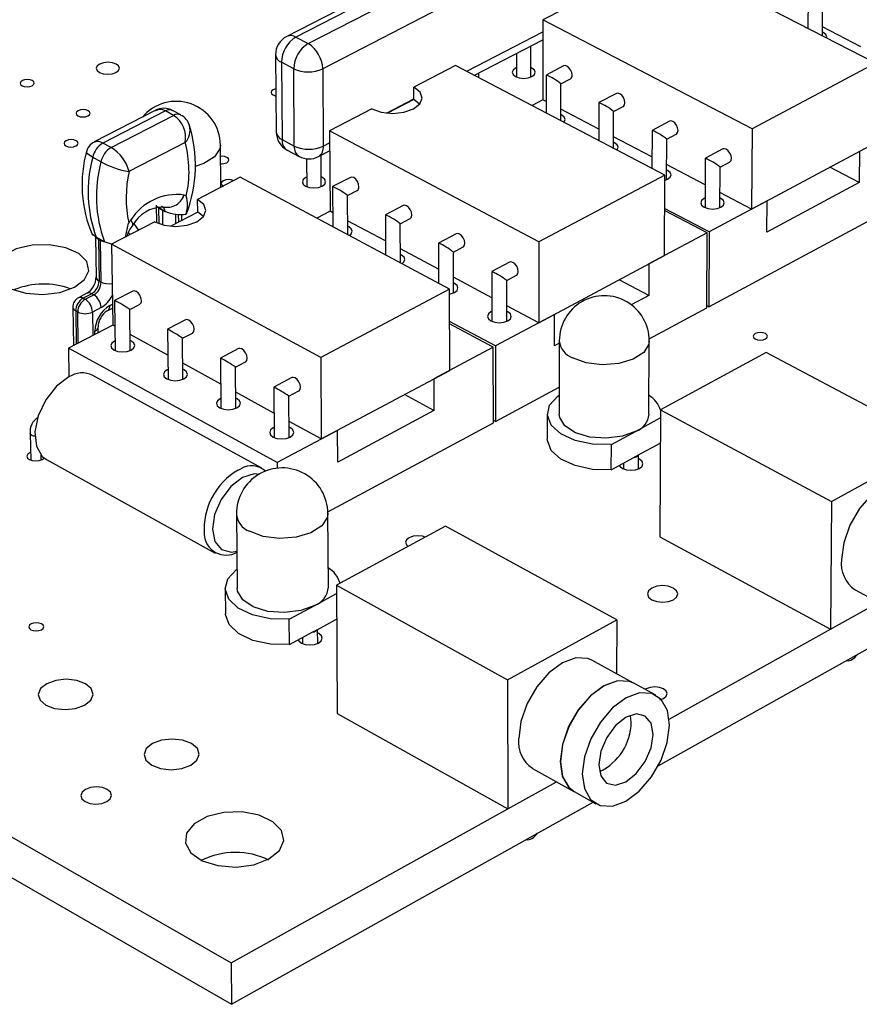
# Model space of a CAD drawing. Extents: x 67 to 205, y 67 to 144.
# Tile 3 of 14: x 117 to 143, y 67 to 97. Entities that reach past the tile are written whole.
import ezdxf

# ---------------------------------------------------------------- set-up
doc = ezdxf.new("R2010")
doc.units = 0
doc.layers.get('0').update_dxf_attribs({"linetype": 'CONTINUOUS'})

msp = doc.modelspace()

# ---------------------------------------------------------------- linework, layer by layer
at = {"color": 7, "linetype": 'CONTINUOUS'}
for p, q in [((138.868, 102.896), (125.5, 96.02)), ((139.152, 102.878), (125.782, 95.998)), ((126.157, 95.801), (139.526, 102.688)), ((139.961, 101.94), (126.598, 95.035)), ((143.46, 95.205), (137.082, 98.482)), ((141.403, 97.352), (141.394, 96.266)), ((134.575, 97.179), (133.315, 96.523)), ((141.835, 96.04), (141.844, 97.085)), ((139.693, 93.207), (133.315, 96.523)), ((133.315, 96.523), (133.315, 94.087)), ((143.012, 95.706), (141.837, 96.309)), ((125.782, 95.998), (126.157, 95.801)), ((131.23, 94.835), (133.315, 95.921)), ((132.507, 95.5), (132.508, 94.782)), ((132.948, 94.782), (132.948, 95.729)), ((125.161, 95.458), (125.182, 93.101)), ((125.713, 95.035), (125.338, 95.233)), ((125.338, 95.233), (125.359, 92.875)), ((143.46, 95.205), (139.693, 93.207)), ((125.732, 92.676), (125.713, 95.035)), ((126.598, 95.035), (126.616, 92.676)), ((130.65, 95.138), (129.374, 94.475)), ((137.029, 91.793), (130.65, 95.138)), ((131.36, 94.766), (131.36, 94.903)), ((133.944, 95.12), (133.414, 94.843)), ((133.413, 94.842), (133.413, 93.69)), ((133.86, 94.572), (134.151, 94.724)), ((129.376, 94.092), (129.374, 94.475)), ((133.86, 93.456), (133.86, 94.572)), ((129.376, 94.092), (128.578, 93.677)), ((129.553, 93.958), (129.376, 94.092)), ((133.315, 94.087), (132.984, 93.914)), ((133.413, 94.036), (133.315, 94.087)), ((135.023, 94.001), (135.021, 92.847)), ((135.553, 94.28), (135.023, 94.002)), ((121.492, 93.758), (119.633, 92.801)), ((121.799, 93.747), (119.892, 92.765)), ((122.051, 93.612), (121.799, 93.747)), ((122.27, 93.626), (122.018, 93.76)), ((128.092, 93.808), (126.805, 93.139)), ((135.021, 93.194), (133.86, 93.802)), ((135.468, 92.612), (135.47, 93.731)), ((135.47, 93.73), (135.761, 93.883)), ((120.145, 92.629), (122.051, 93.612)), ((137.17, 93.436), (136.641, 93.156)), ((133.184, 89.754), (126.805, 93.139)), ((126.805, 93.139), (126.823, 90.687)), ((136.64, 93.155), (136.636, 91.999)), ((139.693, 93.207), (139.677, 90.755)), ((122.404, 92.785), (120.691, 91.9)), ((125.359, 92.875), (125.732, 92.676)), ((136.637, 92.347), (135.468, 92.959)), ((137.083, 91.649), (137.088, 92.885)), ((137.088, 92.885), (137.38, 93.039)), ((120.145, 92.629), (119.892, 92.765)), ((123.494, 91.418), (123.48, 92.707)), ((125.512, 92.556), (125.885, 92.357)), ((126.467, 92.354), (126.81, 92.533)), ((138.795, 92.587), (138.267, 92.307)), ((139.677, 90.755), (143.433, 92.762)), ((142.966, 92.513), (142.957, 91.562)), ((119.835, 92.199), (119.583, 92.335)), ((126.105, 92.288), (126.111, 91.439)), ((126.556, 91.443), (126.549, 92.397)), ((138.266, 92.306), (138.258, 90.799)), ((138.715, 92.035), (139.006, 92.19)), ((138.262, 91.496), (137.085, 92.112)), ((138.708, 90.795), (138.715, 92.035)), ((142.957, 91.562), (142.059, 92.028)), ((124.086, 91.726), (122.783, 91.048)), ((130.464, 88.311), (124.086, 91.726)), ((127.442, 91.722), (126.901, 91.439)), ((137.029, 91.793), (133.184, 89.754)), ((137.02, 89.335), (137.029, 91.793)), ((126.901, 91.438), (126.91, 90.214)), ((127.354, 91.166), (127.651, 91.322)), ((142.957, 91.562), (140.142, 90.053)), ((122.787, 90.663), (122.783, 91.048)), ((127.362, 89.972), (127.354, 91.167)), ((140.149, 91.007), (138.383, 90.063)), ((139.677, 90.755), (138.71, 91.261)), ((140.142, 90.053), (140.149, 91.007)), ((121.518, 90.877), (121.525, 90.343)), ((121.798, 90.685), (121.547, 90.821)), ((121.72, 90.711), (121.594, 90.779)), ((121.809, 90.68), (121.798, 90.685)), ((126.823, 90.687), (126.42, 90.476)), ((126.907, 90.643), (126.823, 90.687)), ((129.051, 90.864), (128.511, 90.581)), ((138.383, 90.063), (137.025, 90.777)), ((138.319, 90.03), (137.025, 90.71)), ((122.787, 90.663), (121.962, 90.234)), ((122.305, 90.412), (122.302, 90.594)), ((122.962, 90.529), (122.787, 90.663)), ((128.514, 89.783), (127.359, 90.401)), ((128.51, 90.58), (128.517, 89.353)), ((128.964, 90.308), (129.261, 90.464)), ((138.37, 87.773), (143.342, 90.449)), ((121.474, 90.368), (120.161, 89.685)), ((126.909, 90.224), (126.899, 90.22)), ((128.97, 89.111), (128.964, 90.308)), ((119.672, 89.909), (119.69, 88.677)), ((119.69, 89.896), (119.685, 89.899)), ((119.941, 89.76), (119.69, 89.896)), ((119.822, 89.798), (119.76, 89.832)), ((119.76, 89.832), (119.778, 88.562)), ((119.841, 88.528), (119.822, 89.798)), ((120.725, 89.979), (120.661, 90.036)), ((130.668, 90.003), (130.128, 89.718)), ((138.319, 90.03), (136.543, 89.08)), ((138.307, 87.74), (138.319, 90.03)), ((138.383, 90.063), (138.37, 87.773)), ((119.946, 89.757), (119.941, 89.76)), ((126.538, 86.228), (120.161, 89.685)), ((120.161, 89.685), (120.196, 87.217)), ((130.13, 88.919), (128.968, 89.54)), ((130.128, 89.717), (130.132, 88.489)), ((130.582, 89.444), (130.88, 89.602)), ((133.184, 89.754), (133.184, 87.286)), ((128.517, 89.364), (128.506, 89.359)), ((130.586, 88.2), (130.582, 89.445)), ((133.184, 87.286), (137.02, 89.335)), ((132.294, 89.137), (131.754, 88.85)), ((136.543, 89.08), (136.539, 88.123)), ((131.755, 88.05), (130.585, 88.676)), ((131.754, 88.85), (131.756, 87.329)), ((132.209, 88.576), (132.507, 88.735)), ((136.539, 88.123), (135.642, 88.599)), ((119.778, 88.562), (119.841, 88.528)), ((130.464, 88.311), (126.538, 86.228)), ((130.132, 88.5), (130.121, 88.495)), ((130.472, 85.836), (130.464, 88.311)), ((132.21, 87.328), (132.209, 88.577)), ((119.41, 88.187), (119.148, 88.05)), ((119.553, 88.174), (119.29, 88.037)), ((119.29, 88.037), (119.353, 88.003)), ((119.353, 88.003), (119.616, 88.14)), ((119.616, 88.14), (119.553, 88.174)), ((120.805, 88.253), (120.253, 87.965)), ((136.539, 88.123), (136.008, 87.838)), ((118.977, 87.763), (118.995, 86.588)), ((119.839, 87.751), (119.577, 87.614)), ((120.03, 87.649), (120.188, 87.732)), ((120.253, 87.964), (120.274, 86.437)), ((120.713, 87.69), (121.016, 87.849)), ((120.73, 86.444), (120.713, 87.69)), ((133.184, 87.286), (132.21, 87.807)), ((136.555, 86.797), (138.307, 87.74)), ((138.37, 87.773), (138.307, 87.807)), ((119.128, 87.614), (119.065, 87.648)), ((133.666, 87.543), (131.863, 86.58)), ((133.666, 86.583), (133.666, 87.543)), ((120.196, 87.217), (118.847, 86.51)), ((119.752, 86.984), (119.75, 87.159)), ((120.264, 87.18), (120.196, 87.217)), ((121.861, 87.088), (121.881, 85.558)), ((122.413, 87.378), (121.862, 87.088)), ((131.863, 86.58), (130.467, 87.329)), ((131.799, 86.545), (130.467, 87.26)), ((121.871, 86.302), (120.723, 86.929)), ((122.322, 86.813), (122.626, 86.973)), ((122.337, 85.564), (122.322, 86.814)), ((125.207, 83.023), (118.847, 86.51)), ((118.847, 86.51), (118.861, 85.634)), ((124.03, 86.498), (123.479, 86.207)), ((131.799, 86.545), (129.985, 85.576)), ((131.803, 84.24), (131.799, 86.545)), ((131.863, 86.58), (131.867, 84.275)), ((133.813, 86.662), (133.666, 86.583)), ((133.813, 86.741), (133.812, 84.505)), ((136.548, 84.499), (136.556, 86.736)), ((123.479, 86.207), (123.495, 84.674)), ((126.538, 86.228), (126.556, 83.743)), ((140.12, 86.38), (136.894, 84.633)), ((145.341, 83.611), (140.12, 86.38)), ((123.487, 85.419), (122.331, 86.051)), ((123.94, 85.932), (124.244, 86.093)), ((123.953, 84.679), (123.94, 85.932)), ((124.743, 82.85), (119.585, 85.682)), ((125.655, 85.614), (125.104, 85.321)), ((126.556, 83.743), (130.472, 85.836)), ((125.104, 85.321), (125.118, 83.786)), ((129.985, 85.576), (129.989, 84.612)), ((131.867, 84.275), (133.812, 85.321)), ((125.111, 84.533), (123.948, 85.168)), ((125.566, 85.046), (125.871, 85.208)), ((125.577, 83.789), (125.566, 85.046)), ((129.989, 84.612), (129.091, 85.098)), ((129.989, 84.612), (127.055, 83.04)), ((133.447, 84.504), (133.447, 83.735)), ((136.152, 83.982), (136.893, 84.384)), ((136.894, 84.633), (136.88, 80.76)), ((136.894, 84.633), (142.116, 81.835)), ((126.556, 83.743), (125.573, 84.28)), ((126.755, 81.524), (131.803, 84.24)), ((131.867, 84.275), (131.803, 84.31)), ((117.681, 83.908), (117.695, 83.097)), ((127.048, 84.006), (125.207, 83.023)), ((127.055, 83.04), (127.048, 84.006)), ((135.401, 83.575), (136.152, 83.982)), ((135.399, 82.805), (135.401, 83.575)), ((136.212, 83.247), (136.89, 83.615)), ((142.116, 81.835), (145.341, 83.611)), ((118.014, 83.103), (118.012, 83.252)), ((135.399, 82.805), (136.087, 83.178)), ((136.087, 83.178), (136.212, 83.247)), ((136.227, 82.83), (136.228, 83.255)), ((118.171, 83.12), (123.318, 80.266)), ((125.207, 83.023), (125.209, 82.853)), ((135.772, 83.007), (135.771, 82.832)), ((142.116, 81.835), (142.079, 77.942)), ((123.97, 81.452), (123.993, 79.193)), ((126.772, 79.22), (126.756, 81.478)), ((130.343, 81.083), (127.016, 79.281)), ((135.565, 78.227), (130.343, 81.083)), ((136.88, 80.76), (142.079, 77.942)), ((127.016, 79.281), (132.238, 76.394)), ((127.016, 79.281), (127.043, 75.37)), ((123.623, 79.188), (123.631, 78.412)), ((126.354, 78.67), (127.018, 79.03)), ((142.834, 79.146), (144.098, 78.464)), ((142.079, 77.942), (143.549, 78.761)), ((125.58, 78.25), (126.354, 78.67)), ((125.587, 77.473), (125.58, 78.25)), ((126.425, 77.928), (127.023, 78.253)), ((132.238, 76.394), (135.565, 78.227)), ((135.565, 78.227), (135.561, 76.583)), ((136.83, 73.776), (144.668, 78.157)), ((125.587, 77.473), (126.295, 77.858)), ((126.295, 77.858), (126.425, 77.928)), ((126.447, 77.508), (126.443, 77.938)), ((137.162, 75.203), (142.079, 77.942)), ((125.982, 77.688), (125.984, 77.504)), ((136.077, 76.3), (134.809, 76.997)), ((106.663, 76.389), (123.819, 66.503)), ((132.238, 76.394), (132.243, 72.463)), ((136.753, 75.928), (136.083, 76.296)), ((109.226, 76.136), (123.806, 67.764)), ((127.043, 75.37), (132.243, 72.463)), ((136.007, 75.103), (135.987, 75.307)), ((132.992, 73.699), (134.257, 72.996)), ((132.243, 72.463), (133.728, 73.29)), ((134.263, 72.992), (134.931, 72.62)), ((123.819, 66.503), (134.847, 72.667)), ((123.806, 67.764), (132.242, 72.463)), ((123.806, 67.764), (123.819, 66.503))]:
    msp.add_line(p, q, dxfattribs=at)
at = {"color": 8, "linetype": 'CONTINUOUS'}
for p, q in [((130.998, 94.956), (133.315, 96.162)), ((128.545, 93.68), (129.375, 94.112)), ((126.616, 92.676), (126.808, 92.776)), ((121.594, 90.779), (121.6, 90.312)), ((121.725, 90.273), (121.72, 90.711)), ((122.106, 90.6), (122.109, 90.31)), ((122.207, 90.361), (122.204, 90.592)), ((120.102, 87.811), (120.187, 87.855)), ((119.065, 87.648), (119.081, 86.633)), ((119.142, 86.665), (119.128, 87.614)), ((119.577, 87.614), (119.588, 86.898)), ((119.653, 86.933), (119.652, 87.034)), ((124.021, 82.797), (124.101, 82.836))]:
    msp.add_line(p, q, dxfattribs=at)
at = {"color": 7, "linetype": 'CONTINUOUS'}
for points in [[(141.963, 95.974), (141.968, 96.006), (141.939, 96.077), (141.861, 96.137), (141.836, 96.148)], [(120.289, 94.919), (120.368, 94.979), (120.397, 95.049), (120.373, 95.119), (120.299, 95.179), (120.187, 95.219), (120.053, 95.233), (119.917, 95.219), (119.802, 95.179), (119.723, 95.119), (119.693, 95.049), (119.717, 94.979), (119.791, 94.919), (119.903, 94.879), (120.038, 94.865), (120.173, 94.879), (120.289, 94.919)], [(132.508, 95.069), (132.479, 95.056), (132.403, 94.996), (132.376, 94.926), (132.402, 94.855), (132.479, 94.796), (132.593, 94.756), (132.728, 94.742), (132.862, 94.756), (132.977, 94.796), (132.977, 94.796)], [(132.977, 94.796), (133.053, 94.855), (133.08, 94.926), (133.053, 94.996), (132.977, 95.056), (132.948, 95.069)], [(134.205, 94.839), (134.193, 94.918), (134.159, 94.998), (134.108, 95.066), (134.047, 95.112), (133.987, 95.129), (133.944, 95.12)], [(117.734, 94.518), (117.782, 94.554), (117.8, 94.597), (117.786, 94.64), (117.741, 94.676), (117.673, 94.701), (117.591, 94.709), (117.509, 94.701), (117.439, 94.676), (117.39, 94.64), (117.372, 94.597), (117.386, 94.554), (117.431, 94.518), (117.499, 94.494), (117.581, 94.485), (117.663, 94.494), (117.734, 94.518)], [(125.17, 94.421), (125.157, 94.418), (125.087, 94.394), (125.04, 94.357), (125.022, 94.314), (125.037, 94.271), (125.083, 94.235), (125.152, 94.211), (125.172, 94.207)], [(128.092, 93.808), (128.383, 93.706), (128.727, 93.67), (129.072, 93.706), (129.366, 93.808), (129.563, 93.962), (129.633, 94.142), (129.567, 94.322), (129.374, 94.475)], [(135.761, 93.883), (135.769, 93.888), (135.803, 93.932), (135.816, 93.999), (135.804, 94.078), (135.769, 94.158), (135.718, 94.226), (135.657, 94.272), (135.596, 94.289), (135.553, 94.28)], [(119.439, 93.596), (119.487, 93.633), (119.506, 93.676), (119.491, 93.719), (119.446, 93.755), (119.377, 93.78), (119.296, 93.788), (119.213, 93.78), (119.142, 93.755), (119.094, 93.719), (119.076, 93.676), (119.091, 93.633), (119.136, 93.596), (119.204, 93.572), (119.286, 93.563), (119.369, 93.572), (119.439, 93.596)], [(133.956, 93.405), (133.966, 93.418), (133.993, 93.489), (133.966, 93.561), (133.889, 93.622), (133.86, 93.635)], [(137.38, 93.039), (137.387, 93.043), (137.422, 93.087), (137.434, 93.154), (137.422, 93.233), (137.388, 93.313), (137.336, 93.382), (137.275, 93.428), (137.214, 93.445), (137.17, 93.436)], [(119.073, 92.681), (119.122, 92.717), (119.14, 92.761), (119.125, 92.804), (119.08, 92.841), (119.011, 92.865), (118.929, 92.874), (118.847, 92.865), (118.776, 92.841), (118.727, 92.804), (118.709, 92.761), (118.724, 92.717), (118.769, 92.681), (118.837, 92.656), (118.92, 92.647), (119.002, 92.656), (119.073, 92.681)], [(135.565, 92.561), (135.576, 92.574), (135.603, 92.646), (135.575, 92.718), (135.497, 92.779), (135.468, 92.792)], [(139.006, 92.19), (139.013, 92.194), (139.049, 92.238), (139.061, 92.305), (139.05, 92.384), (139.015, 92.464), (138.963, 92.533), (138.902, 92.58), (138.84, 92.597), (138.795, 92.587)], [(123.673, 92.17), (123.72, 92.207), (123.738, 92.25), (123.723, 92.294), (123.677, 92.33), (123.608, 92.355), (123.526, 92.364), (123.484, 92.362)], [(137.028, 91.63), (137.116, 91.664), (137.193, 91.725), (137.22, 91.798), (137.192, 91.87), (137.113, 91.932), (137.085, 91.945)], [(123.878, 91.618), (123.877, 91.619), (123.807, 91.643), (123.725, 91.652), (123.642, 91.643), (123.571, 91.619), (123.523, 91.582), (123.505, 91.538), (123.52, 91.494), (123.566, 91.457), (123.568, 91.456)], [(126.109, 91.732), (126.084, 91.72), (126.005, 91.66), (125.977, 91.588), (126.002, 91.516), (126.078, 91.455), (126.193, 91.414), (126.328, 91.4), (126.465, 91.414), (126.581, 91.455), (126.581, 91.455)], [(126.581, 91.455), (126.66, 91.516), (126.688, 91.588), (126.663, 91.66), (126.587, 91.72), (126.554, 91.736)], [(127.704, 91.437), (127.692, 91.517), (127.657, 91.598), (127.606, 91.667), (127.545, 91.713), (127.485, 91.731), (127.442, 91.722)], [(121.474, 90.368), (121.766, 90.264), (122.113, 90.227), (122.463, 90.264), (122.761, 90.368), (122.963, 90.524), (123.038, 90.709), (122.975, 90.893), (122.783, 91.048)], [(138.26, 91.094), (138.229, 91.08), (138.152, 91.018), (138.126, 90.946), (138.154, 90.873), (138.233, 90.811)], [(138.233, 90.811), (138.351, 90.77), (138.489, 90.755), (138.626, 90.77), (138.742, 90.811), (138.819, 90.873), (138.845, 90.946), (138.817, 91.018), (138.738, 91.08), (138.71, 91.093)], [(129.261, 90.464), (129.269, 90.468), (129.303, 90.512), (129.315, 90.579), (129.302, 90.659), (129.268, 90.74), (129.216, 90.809), (129.155, 90.856), (129.094, 90.874), (129.051, 90.864)], [(120.58, 89.903), (120.679, 90.325), (120.68, 90.33)], [(120.991, 90.117), (120.972, 90.134), (120.841, 90.327)], [(127.403, 89.95), (127.468, 90.004), (127.497, 90.077), (127.47, 90.15), (127.393, 90.212), (127.36, 90.228)], [(119.685, 89.899), (119.577, 89.984), (119.547, 90.044)], [(130.88, 89.602), (130.887, 89.606), (130.922, 89.65), (130.934, 89.717), (130.921, 89.797), (130.886, 89.878), (130.834, 89.947), (130.773, 89.994), (130.712, 90.012), (130.668, 90.003)], [(119.027, 88.371), (119.335, 88.603), (119.467, 88.876), (119.406, 89.154), (119.16, 89.398), (118.763, 89.577), (118.268, 89.666), (117.742, 89.653), (117.255, 89.54), (116.874, 89.342), (116.648, 89.086), (116.61, 88.806), (116.764, 88.54), (117.091, 88.324), (117.546, 88.187), (118.067, 88.148), (118.584, 88.212), (119.027, 88.371)], [(120.156, 89.686), (119.974, 89.743), (119.946, 89.757)], [(129.012, 89.088), (129.077, 89.142), (129.106, 89.216), (129.079, 89.289), (129.001, 89.352), (128.969, 89.367)], [(132.507, 88.735), (132.514, 88.739), (132.548, 88.783), (132.561, 88.85), (132.548, 88.93), (132.513, 89.011), (132.461, 89.081), (132.4, 89.128), (132.338, 89.146), (132.294, 89.137)], [(130.464, 88.165), (130.498, 88.172), (130.616, 88.214), (130.695, 88.276), (130.723, 88.35), (130.696, 88.424), (130.618, 88.487), (130.585, 88.502)], [(121.068, 87.965), (121.055, 88.045), (121.02, 88.127), (120.968, 88.196), (120.908, 88.244), (120.847, 88.262), (120.805, 88.253)], [(122.626, 86.973), (122.633, 86.978), (122.667, 87.022), (122.678, 87.089), (122.665, 87.17), (122.63, 87.251), (122.578, 87.321), (122.517, 87.369), (122.457, 87.387), (122.413, 87.378)], [(131.756, 87.631), (131.729, 87.618), (131.65, 87.555), (131.622, 87.48), (131.649, 87.406), (131.727, 87.343)], [(131.727, 87.343), (131.845, 87.301), (131.984, 87.286), (132.123, 87.301), (132.242, 87.343), (132.321, 87.406), (132.349, 87.48), (132.321, 87.555), (132.243, 87.618), (132.21, 87.633)], [(140.099, 86.793), (140.146, 86.831), (140.162, 86.876), (140.144, 86.921), (140.096, 86.959), (140.025, 86.984), (139.941, 86.993), (139.857, 86.984), (139.786, 86.959), (139.74, 86.921), (139.724, 86.876), (139.741, 86.831), (139.789, 86.793), (139.861, 86.768), (139.945, 86.759), (140.029, 86.768), (140.099, 86.793)], [(120.27, 86.742), (120.248, 86.731), (120.166, 86.668), (120.136, 86.593), (120.16, 86.519), (120.237, 86.455)], [(120.237, 86.455), (120.354, 86.413), (120.493, 86.398), (120.633, 86.413), (120.753, 86.455), (120.834, 86.519), (120.864, 86.593), (120.839, 86.668), (120.763, 86.731), (120.726, 86.749)], [(124.244, 86.093), (124.251, 86.097), (124.285, 86.141), (124.297, 86.208), (124.284, 86.289), (124.248, 86.371), (124.196, 86.441), (124.135, 86.489), (124.074, 86.507), (124.03, 86.498)], [(130.47, 86.446), (130.477, 86.482), (130.47, 86.521)], [(118.861, 85.634), (118.48, 85.35), (118.152, 84.937), (117.924, 84.451), (117.824, 83.958), (117.868, 83.526), (118.048, 83.212), (118.171, 83.12)], [(121.877, 85.864), (121.854, 85.853), (121.773, 85.789), (121.742, 85.714), (121.767, 85.639), (121.845, 85.575)], [(121.845, 85.575), (121.962, 85.533), (122.101, 85.518), (122.241, 85.533), (122.361, 85.575), (122.443, 85.639), (122.473, 85.714), (122.448, 85.789), (122.37, 85.853), (122.334, 85.871)], [(125.871, 85.208), (125.878, 85.212), (125.912, 85.256), (125.923, 85.323), (125.911, 85.404), (125.875, 85.486), (125.823, 85.556), (125.761, 85.605), (125.7, 85.623), (125.655, 85.614)], [(123.492, 84.981), (123.469, 84.97), (123.387, 84.906), (123.357, 84.831), (123.383, 84.755), (123.46, 84.691)], [(123.46, 84.691), (123.578, 84.648), (123.718, 84.633), (123.859, 84.648), (123.979, 84.691), (124.06, 84.755), (124.09, 84.831), (124.064, 84.906), (123.986, 84.97), (123.95, 84.988)], [(135.401, 83.575), (134.829, 83.587), (134.296, 83.7), (133.859, 83.899), (133.566, 84.164), (133.449, 84.465), (133.519, 84.77), (133.769, 85.046), (133.812, 85.077)], [(136.152, 83.982), (135.737, 83.828), (135.247, 83.766), (134.748, 83.803), (134.308, 83.936), (133.986, 84.145), (133.825, 84.402), (133.812, 84.505)], [(125.115, 84.094), (125.092, 84.082), (125.011, 84.018), (124.981, 83.942), (125.007, 83.866), (125.085, 83.802)], [(125.085, 83.802), (125.203, 83.759), (125.343, 83.744), (125.484, 83.759), (125.604, 83.802), (125.686, 83.866), (125.715, 83.942), (125.689, 84.018), (125.611, 84.082), (125.574, 84.1)], [(135.399, 82.805), (134.828, 82.817), (134.295, 82.93), (133.859, 83.13), (133.566, 83.395), (133.449, 83.697), (133.447, 83.735)], [(117.691, 83.337), (117.664, 83.324), (117.602, 83.276), (117.579, 83.22), (117.597, 83.163), (117.654, 83.115), (117.742, 83.083), (117.846, 83.072), (117.951, 83.083), (118.041, 83.115), (118.041, 83.115)], [(118.041, 83.115), (118.103, 83.163), (118.117, 83.186)], [(135.645, 82.938), (135.663, 82.91), (135.743, 82.846), (135.861, 82.803), (136.001, 82.788), (136.141, 82.803), (136.259, 82.846)], [(136.259, 82.846), (136.337, 82.91), (136.364, 82.985), (136.336, 83.061), (136.256, 83.125), (136.228, 83.139)], [(144.579, 82.413), (144.481, 82.455), (144.125, 82.478), (143.728, 82.335), (143.329, 82.039), (142.966, 81.619), (142.677, 81.116), (142.489, 80.58), (142.421, 80.063)], [(129.725, 80.748), (129.638, 80.776), (129.497, 80.792), (129.356, 80.776), (129.237, 80.733), (129.156, 80.668), (129.127, 80.592), (129.155, 80.515), (129.205, 80.467)], [(125.58, 78.25), (125, 78.263), (124.461, 78.379), (124.023, 78.585), (123.734, 78.858), (123.623, 79.169), (123.704, 79.483), (123.966, 79.768), (123.987, 79.783)], [(126.354, 78.67), (125.929, 78.512), (125.43, 78.447), (124.924, 78.486), (124.48, 78.623), (124.159, 78.838), (124.004, 79.104), (123.993, 79.193)], [(137.291, 78.839), (137.39, 78.921), (137.424, 79.018), (137.388, 79.115), (137.287, 79.197), (137.137, 79.251), (136.96, 79.271), (136.784, 79.251), (136.635, 79.197), (136.536, 79.115), (136.501, 79.018), (136.537, 78.921), (136.638, 78.839), (136.789, 78.785), (136.965, 78.765), (137.142, 78.785), (137.291, 78.839)], [(125.587, 77.473), (125.007, 77.486), (124.469, 77.602), (124.031, 77.808), (123.742, 78.081), (123.632, 78.392), (123.631, 78.412)], [(118.019, 77.927), (118.07, 77.967), (118.089, 78.015), (118.074, 78.062), (118.027, 78.102), (117.955, 78.129), (117.87, 78.138), (117.783, 78.129), (117.709, 78.102), (117.659, 78.062), (117.639, 78.015), (117.654, 77.967), (117.701, 77.927), (117.773, 77.9), (117.859, 77.891), (117.945, 77.9), (118.019, 77.927)], [(126.473, 77.521), (126.555, 77.588), (126.584, 77.666), (126.558, 77.744), (126.479, 77.81), (126.444, 77.827)], [(125.853, 77.617), (125.87, 77.588), (125.949, 77.521), (126.068, 77.477), (126.21, 77.462), (126.352, 77.477), (126.473, 77.521)], [(134.809, 76.997), (134.686, 77.049), (134.316, 77.068), (133.906, 76.919), (133.494, 76.615), (133.123, 76.186), (132.828, 75.675), (132.639, 75.131), (132.574, 74.609)], [(119.339, 75.626), (119.526, 75.776), (119.597, 75.954), (119.54, 76.131), (119.365, 76.281), (119.097, 76.381), (118.779, 76.416), (118.457, 76.381), (118.181, 76.281), (117.993, 76.131), (117.921, 75.954), (117.977, 75.776), (118.153, 75.626), (118.42, 75.525), (118.74, 75.49), (119.062, 75.525), (119.339, 75.626)], [(136.077, 76.3), (135.954, 76.352), (135.585, 76.371), (135.174, 76.22), (134.763, 75.915), (134.391, 75.485), (134.095, 74.973), (133.906, 74.429), (133.84, 73.906), (133.905, 73.456), (134.094, 73.123), (134.257, 72.996)], [(136.083, 76.296), (135.961, 76.348), (135.591, 76.367), (135.181, 76.217), (134.769, 75.912), (134.397, 75.482), (134.102, 74.969), (133.912, 74.425), (133.847, 73.902), (133.912, 73.452), (134.101, 73.12), (134.263, 72.992)], [(137.171, 75.011), (137.109, 75.461), (136.922, 75.795), (136.63, 75.98), (136.261, 75.999), (135.85, 75.848), (135.439, 75.542), (135.067, 75.112), (134.771, 74.599), (134.581, 74.054), (134.515, 73.531), (134.58, 73.081), (134.768, 72.748), (135.062, 72.565), (135.432, 72.55), (135.842, 72.702), (136.252, 73.008), (136.621, 73.437), (136.915, 73.948), (137.105, 74.49), (137.171, 75.011)], [(136.88, 75.79), (136.992, 75.833), (137.072, 75.899), (137.1, 75.978), (137.071, 76.057), (136.989, 76.124), (136.868, 76.168), (136.725, 76.184), (136.583, 76.168), (136.463, 76.124), (136.432, 76.104)], [(136.675, 74.734), (136.613, 75.075), (136.435, 75.294), (136.166, 75.358), (135.849, 75.256), (135.53, 75.005), (135.26, 74.641), (135.079, 74.221), (135.015, 73.809), (135.078, 73.468), (135.257, 73.25), (135.526, 73.188), (135.843, 73.291), (136.161, 73.542), (136.43, 73.905), (136.611, 74.324), (136.675, 74.734)], [(122.577, 73.794), (122.764, 73.946), (122.834, 74.125), (122.775, 74.304), (122.597, 74.456), (122.327, 74.557), (122.007, 74.593), (121.683, 74.557), (121.407, 74.456), (121.219, 74.304), (121.149, 74.125), (121.207, 73.946), (121.384, 73.794), (121.655, 73.693), (121.976, 73.657), (122.3, 73.693), (122.577, 73.794)], [(120.016, 72.687), (120.121, 72.772), (120.161, 72.872), (120.129, 72.972), (120.03, 73.057), (119.88, 73.114), (119.701, 73.134), (119.521, 73.114), (119.366, 73.057), (119.261, 72.972), (119.222, 72.872), (119.253, 72.772), (119.352, 72.687), (119.502, 72.63), (119.681, 72.61), (119.862, 72.63), (120.016, 72.687)], [(124.959, 70.936), (125.279, 71.192), (125.413, 71.495), (125.343, 71.802), (125.08, 72.072), (124.659, 72.269), (124.137, 72.368), (123.584, 72.353), (123.075, 72.229), (122.677, 72.01), (122.445, 71.727), (122.409, 71.417), (122.577, 71.122), (122.924, 70.883), (123.405, 70.732), (123.954, 70.689), (124.497, 70.76), (124.959, 70.936)]]:
    msp.add_lwpolyline(points, dxfattribs=at)
at = {"color": 8, "linetype": 'CONTINUOUS'}
for points in [[(119.583, 92.335), (119.527, 92.367), (119.427, 92.435), (119.392, 92.482), (119.398, 92.487)], [(123.48, 92.707), (123.464, 92.594), (123.299, 92.347), (122.976, 92.146), (122.708, 92.055)], [(120.802, 90.259), (120.809, 90.272), (120.808, 90.309), (120.788, 90.359), (120.749, 90.422)], [(136.556, 86.736), (136.544, 86.639), (136.386, 86.383), (136.065, 86.175), (135.625, 86.043), (135.125, 86.006), (134.633, 86.068), (134.216, 86.221)], [(117.825, 83.825), (117.776, 83.832), (117.725, 83.85), (117.692, 83.878), (117.681, 83.909)], [(124.666, 82.663), (124.506, 82.678), (124.151, 82.571)], [(124.151, 82.571), (123.797, 82.299), (123.499, 81.902), (123.301, 81.442), (123.235, 80.989), (123.31, 80.612), (123.515, 80.368), (123.818, 80.295), (123.982, 80.324)], [(126.756, 81.478), (126.741, 81.363), (126.573, 81.098), (126.241, 80.884), (125.79, 80.748), (125.281, 80.709), (124.783, 80.773), (124.364, 80.931)]]:
    msp.add_lwpolyline(points, dxfattribs=at)
at = {"color": 7, "linetype": 'CONTINUOUS'}
for centre, radius, start, end in [((125.787, 95.464), 0.626, 117.2186, 180.5049), ((126.248, 95.217), 0.91, 120.8185, 178.9712), ((126.624, 95.019), 0.911, 120.849, 178.9478), ((125.666, 95.007), 0.933, 1.7206, 58.2734), ((126.156, 95.988), 1.051, 245.0779, 294.9221), ((132.768, 93.279), 1.692, 49.794, 67.5346), ((134.09, 94.823), 0.116, 301.396, 7.9898), ((122.133, 92.693), 1.347, 0.6199, 140.1411), ((134.38, 92.443), 1.687, 49.7612, 67.5813), ((121.754, 93.326), 0.503, 58.6305, 121.4337), ((121.606, 92.933), 0.812, 349.4692, 56.7191), ((122.095, 93.205), 0.447, 12.1641, 67.5172), ((118.503, 92.092), 4.213, 339.3947, 17.1761), ((125.805, 93.106), 0.624, 180.4983, 241.9406), ((136.014, 91.609), 1.668, 49.899, 67.9461), ((119.774, 92.439), 0.383, 111.0748, 172.6703), ((119.103, 91.9), 3.418, 347.3739, 14.9973), ((123.137, 91.497), 3.878, 164.2153, 203.3622), ((120.229, 92.197), 0.66, 120.6394, 167.899), ((120.482, 92.061), 0.661, 120.6599, 167.8906), ((119.562, 91.623), 1.163, 13.7642, 59.9286), ((126.174, 93.619), 1.041, 244.9083, 295.0917), ((123.48, 91.284), 4.036, 164.8986, 200.1054), ((123.734, 91.147), 4.038, 164.8882, 200.0839), ((121.085, 94.396), 2.528, 240.3663, 261.0363), ((126.179, 92.908), 0.624, 241.9517, 297.5171), ((137.643, 90.763), 1.663, 49.8696, 67.9926), ((124.336, 91.089), 3.733, 167.4565, 191.723), ((123.52, 92.5), 0.364, 264.695, 294.7829), ((126.044, 89.495), 2.124, 51.9191, 66.214), ((127.59, 91.42), 0.115, 301.6131, 8.7365), ((122.148, 89.548), 1.65, 82.3399, 148.0241), ((121.859, 91.341), 0.533, 248.933, 342.7352), ((122.242, 90.788), 0.415, 61.7764, 72.2246), ((121.461, 90.888), 1.012, 343.6676, 15.1939), ((121.74, 89.747), 1.068, 90.3219, 151.3643), ((121.877, 91.013), 0.34, 242.4702, 258.4137), ((122.053, 89.364), 1.679, 140.9681, 144.8823), ((122.245, 91.661), 1.074, 246.0326, 280.0377), ((127.657, 88.642), 2.118, 51.8948, 66.251), ((121.54, 89.642), 0.961, 140.0988, 162.9471), ((119.843, 90), 0.187, 212.8406, 243.6988), ((120.012, 90.163), 0.411, 242.5653, 260.7566), ((129.279, 87.784), 2.112, 51.8705, 66.2884), ((119.095, 88.691), 0.595, 301.9578, 358.6178), ((130.896, 86.912), 2.12, 51.7381, 66.1194), ((118.085, 86.062), 2.405, 70.2698, 111.5698), ((119.317, 88.57), 0.462, 300.7661, 358.999), ((119.379, 88.536), 0.462, 300.7713, 358.9951), ((119.295, 87.768), 0.318, 117.5487, 180.8866), ((119.527, 87.64), 0.462, 120.7487, 179.0142), ((119.589, 87.606), 0.462, 120.7538, 179.0103), ((119.094, 87.594), 0.484, 2.2881, 57.5426), ((119.356, 87.732), 0.483, 2.2715, 57.5641), ((135.184, 86.741), 1.371, 359.7586, 180.0053), ((120.576, 87.017), 0.924, 120.8032, 178.9732), ((119, 85.343), 2.905, 53.8759, 64.4492), ((120.956, 87.946), 0.114, 301.8489, 9.5093), ((119.352, 88.086), 0.523, 244.5477, 295.4521), ((120.345, 87.144), 0.596, 121.9991, 178.5596), ((120.626, 84.486), 2.88, 53.9118, 64.5948), ((122.236, 83.6), 2.888, 53.8372, 64.5047), ((119.264, 85.041), 0.717, 63.4492, 124.1812), ((123.878, 82.734), 2.863, 53.8743, 64.6516), ((136.123, 84.38), 0.812, 18.1199, 58.28), ((118.168, 83.979), 0.492, 120.584, 188.2344), ((135.956, 84.543), 0.594, 289.2633, 355.783), ((136.054, 83.388), 0.212, 278.7614, 318.2766), ((124.429, 82.267), 0.657, 49.2226, 119.9821), ((125.363, 81.468), 1.393, 0.4048, 180.6849), ((123.656, 80.875), 0.672, 183.2932, 299.042), ((143.366, 79.938), 0.954, 172.4362, 236.0863), ((126.346, 79.112), 0.816, 16.3485, 58.8114), ((126.146, 79.263), 0.628, 289.4002, 356.0918), ((126.261, 78.077), 0.222, 279.0716, 317.9663), ((142.454, 77.486), 0.549, 301.1066, 324.8658), ((142.621, 77.193), 0.211, 257.1599, 303.6098), ((134.316, 75.125), 1.69, 295.6376, 359.2525), ((133.53, 74.498), 0.963, 173.3699, 236.0244), ((132.853, 71.747), 0.225, 258.158, 303.419), ((132.687, 72.043), 0.563, 300.9959, 324.713), ((123.937, 68.783), 2.351, 64.3564, 115.9894)]:
    msp.add_arc(centre, radius, start, end, dxfattribs=at)
at = {"color": 8, "linetype": 'CONTINUOUS'}
for centre, radius, start, end in [((125.62, 95.746), 0.3, 57.373, 113.6065), ((125.439, 95.495), 0.281, 187.5693, 248.9748), ((121.642, 93.489), 0.302, 58.5178, 119.054), ((121.922, 93.545), 0.236, 65.933, 121.3309), ((122.174, 93.416), 0.231, 65.561, 121.9417), ((122.024, 93.154), 0.53, 315.8202, 16.0026), ((125.461, 93.137), 0.282, 187.4361, 248.7153), ((119.735, 92.543), 0.272, 54.6255, 111.4331), ((125.692, 92.839), 0.335, 173.7855, 237.5314), ((126.065, 92.639), 0.335, 173.7462, 237.5171), ((126.289, 92.632), 0.33, 302.7034, 7.733), ((121.59, 90.649), 0.211, 9.9276, 59.6487), ((119.832, 88.695), 0.143, 187.2199, 247.9754), ((120.065, 88.998), 0.521, 244.5138, 282.4857), ((119.207, 87.913), 0.149, 56.2034, 113.4795), ((119.47, 88.05), 0.149, 56.2328, 113.4889), ((119.396, 88.511), 0.88, 300.2396, 333.4037), ((119.119, 87.781), 0.143, 187.1771, 247.841), ((119.934, 87.789), 0.17, 305.1825, 7.2917), ((119.604, 87.172), 0.146, 288.9295, 354.4318), ((134.408, 86.786), 0.597, 184.2508, 251.2178), ((125.085, 80.981), 2.105, 120.3628, 183.9313), ((124.57, 81.496), 0.601, 184.2116, 249.9971)]:
    msp.add_arc(centre, radius, start, end, dxfattribs=at)

doc.saveas('drawing.dxf')
